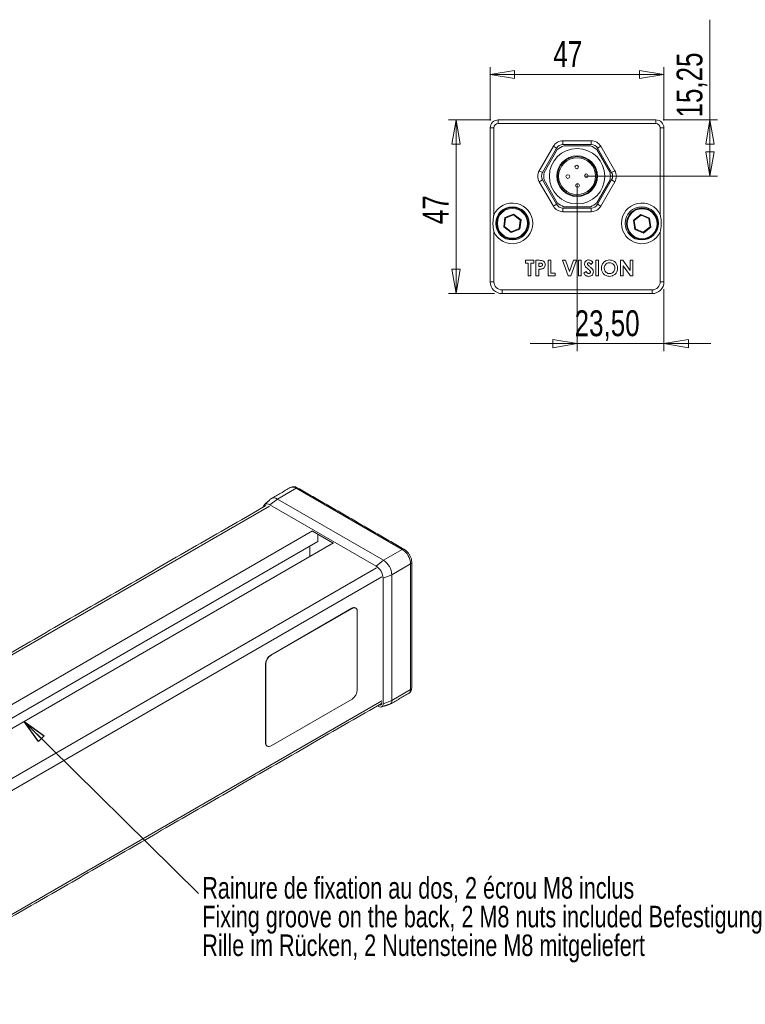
# Model space of a CAD drawing. Header units: millimetres. Extents: x 26 to 404, y 67 to 285.
# Tile 3 of 4: x 123 to 221, y 135 to 268. Entities that reach past the tile are written whole.
import ezdxf

# ---------------------------------------------------------------- set-up
doc = ezdxf.new("R2010")
doc.units = ezdxf.units.MM
doc.styles.add('SLDTEXTSTYLE0', font='TXT', dxfattribs={"width": 0.75})
doc.dimstyles.new('SLDDIMSTYLE0', dxfattribs={"dimtxt": 3.5, "dimasz": 3.302, "dimexe": 0, "dimexo": 0.0625, "dimgap": 0.875, "dimtad": 1, "dimtoh": 1, "dimlfac": 2, "dimrnd": 1e-09, "dimzin": 12, "dimdsep": 46, "dimtxsty": 'SLDTEXTSTYLE0', "dimblk1": 'CLOSED', "dimblk2": 'CLOSED', "dimsah": 1, "dimcen": 0.09, "dimadec": 0, "dimazin": 0, "dimtfac": 1, "dimtofl": 0, "dimtmove": 0, "dimatfit": 3, "dimldrblk": 'CLOSED', "dimfxl": 0, "dimtolj": 1, "dimtzin": 12, "dimarcsym": 0})
doc.dimstyles.new('SLDDIMSTYLE1', dxfattribs={"dimtxt": 3.5, "dimasz": 3.302, "dimexe": 0, "dimexo": 0.0625, "dimgap": 0.875, "dimtad": 1, "dimtoh": 1, "dimlfac": 2, "dimrnd": 1e-09, "dimzin": 12, "dimdsep": 46, "dimtxsty": 'SLDTEXTSTYLE0', "dimblk1": 'CLOSED', "dimblk2": 'CLOSED', "dimsah": 1, "dimcen": 0.09, "dimadec": 0, "dimazin": 0, "dimtfac": 1, "dimtofl": 0, "dimtmove": 0, "dimatfit": 3, "dimldrblk": 'CLOSED', "dimfxl": 0, "dimtolj": 1, "dimtzin": 12, "dimarcsym": 0})
doc.dimstyles.new('SLDDIMSTYLE2', dxfattribs={"dimtxt": 0, "dimasz": 3.302, "dimexe": 0, "dimexo": 0.0625, "dimgap": 0, "dimtad": 0, "dimtih": 1, "dimtoh": 1, "dimdec": 0, "dimrnd": 1e-09, "dimzin": 0, "dimdsep": 46, "dimtxsty": 'Standard', "dimblk1": 'CLOSED', "dimblk2": 'CLOSED', "dimsah": 1, "dimcen": 0.09, "dimadec": 0, "dimazin": 0, "dimtfac": 3.302, "dimtdec": 0, "dimtofl": 0, "dimtmove": 0, "dimatfit": 3, "dimldrblk": 'CLOSED', "dimfxl": 0, "dimtolj": 1, "dimtzin": 0, "dimarcsym": 0})

# ---------------------------------------------------------------- blocks, each defined once
blk = doc.blocks.new('_CLOSED')
at = {"color": 0, "linetype": 'ByBlock', "lineweight": -2}
for p, q in [((-1, 0.166667), (0, 0)), ((-1, 0.166667), (-1, -0.166667)), ((0, 0), (-1, -0.166667)), ((0, 0), (-1, 0))]:
    blk.add_line(p, q, dxfattribs=at)
blk = doc.blocks.new('*D7')
at = {"color": 7, "linetype": 'Continuous', "lineweight": 0}
for p, q in [((186.2, 254.81), (186.2, 262.05)), ((186.2, 261.05), (209.7, 261.05)), ((209.7, 254.81), (209.7, 262.05))]:
    blk.add_line(p, q, dxfattribs=at)
at = {"color": 7, "linetype": 'Continuous', "lineweight": 0, "xscale": 3.302, "yscale": 3.302}
for p, rotation in [((186.2, 261.05, 6.78), 180.0000000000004), ((209.7, 261.05, 6.78), 360.0000000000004)]:
    blk.add_blockref('_CLOSED', p, dxfattribs=dict(at, rotation=rotation))
at = {"color": 7, "linetype": 'Continuous', "lineweight": 0, "insert": (194.74, 265.56), "char_height": 3.5, "attachment_point": 1, "style": 'SLDTEXTSTYLE0'}
blk.add_mtext('47', dxfattribs=at)
blk = doc.blocks.new('*D8')
at = {"color": 7, "linetype": 'Continuous', "lineweight": 0}
for p, q in [((186.3, 254.91), (180.58, 254.91)), ((181.58, 254.91), (181.58, 231.41)), ((186.8, 231.41), (180.58, 231.41))]:
    blk.add_line(p, q, dxfattribs=at)
at = {"color": 7, "linetype": 'Continuous', "lineweight": 0, "xscale": 3.302, "yscale": 3.302}
for p, rotation in [((181.58, 254.91, 6.78), 90.0000000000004), ((181.58, 231.41, 6.78), 270.0000000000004)]:
    blk.add_blockref('_CLOSED', p, dxfattribs=dict(at, rotation=rotation))
at = {"color": 7, "linetype": 'Continuous', "lineweight": 0, "insert": (177.07, 240.8), "char_height": 3.5, "attachment_point": 1, "rotation": 90, "style": 'SLDTEXTSTYLE0'}
blk.add_mtext('47', dxfattribs=at)
blk = doc.blocks.new('*D9')
at = {"color": 7, "linetype": 'Continuous', "lineweight": 0}
for p, q in [((197.95, 246.29), (197.95, 223.64)), ((209.7, 232.01), (209.7, 223.64)), ((197.95, 224.64), (191.6, 224.64)), ((197.95, 224.64), (209.7, 224.64)), ((209.7, 224.64), (216.05, 224.64))]:
    blk.add_line(p, q, dxfattribs=at)
at = {"color": 7, "linetype": 'Continuous', "lineweight": 0, "xscale": 3.302, "yscale": 3.302}
for p, rotation in [((197.95, 224.64, 6.78), 360.0000000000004), ((209.7, 224.64, 6.78), 180.0000000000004)]:
    blk.add_blockref('_CLOSED', p, dxfattribs=dict(at, rotation=rotation))
at = {"color": 7, "linetype": 'Continuous', "lineweight": 0, "insert": (197.62, 229.15), "char_height": 3.5, "attachment_point": 1, "style": 'SLDTEXTSTYLE0'}
blk.add_mtext('23,50', dxfattribs=at)
blk = doc.blocks.new('*D10')
at = {"color": 7, "linetype": 'Continuous', "lineweight": 0}
for p, q in [((215.92, 254.91), (215.92, 268.45)), ((209.6, 254.91), (216.92, 254.91)), ((215.92, 247.29), (215.92, 254.91)), ((198.95, 247.29), (216.92, 247.29))]:
    blk.add_line(p, q, dxfattribs=at)
at = {"color": 7, "linetype": 'Continuous', "lineweight": 0, "xscale": 3.302, "yscale": 3.302}
for p, rotation in [((215.92, 254.91, 6.78), 90.0000000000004), ((215.92, 247.29, 6.78), 270.0000000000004)]:
    blk.add_blockref('_CLOSED', p, dxfattribs=dict(at, rotation=rotation))
at = {"color": 7, "linetype": 'Continuous', "lineweight": 0, "insert": (211.4, 255.23), "char_height": 3.5, "attachment_point": 1, "rotation": 90, "style": 'SLDTEXTSTYLE0'}
blk.add_mtext('15,25', dxfattribs=at)
blk = doc.blocks.new('SW_NOTE_2')
at = {"color": 0, "linetype": 'Continuous', "lineweight": 0, "char_height": 2.9104, "attachment_point": 1, "style": 'SLDTEXTSTYLE0'}
for s, insert in [('Rainure de fixation au dos, 2 écrou M8 inclus', (0.51, 2.22)), ('Fixing groove on the back, 2 M8 nuts included Befestigung ', (0.51, -1.66)), ('Rille im Rücken, 2 Nutensteine M8 mitgeliefert', (0.51, -5.54))]:
    blk.add_mtext(s, dxfattribs=dict(at, insert=insert))

msp = doc.modelspace()

# ---------------------------------------------------------------- linework, layer by layer
at = {"color": 7, "linetype": 'Continuous', "lineweight": 15}
for p, q in [((187.2988, 254.9101), (187.2988, 254.4101)), ((187.2988, 254.9101), (208.5988, 254.9101)), ((208.5988, 254.4101), (187.2988, 254.4101)), ((208.5988, 254.4101), (208.5988, 254.9101)), ((186.1988, 233.0101), (186.1988, 253.8101)), ((186.1988, 253.8101), (186.6988, 253.8101)), ((186.6988, 253.8101), (186.6988, 242.0557)), ((209.1988, 253.8101), (209.6988, 253.8101)), ((209.1988, 242.0557), (209.1988, 253.8101)), ((209.6988, 253.8101), (209.6988, 233.0101)), ((196.0436, 252.0851), (199.8541, 252.0851)), ((196.0436, 251.5851), (196.0436, 252.0851)), ((199.8541, 251.5851), (199.8541, 252.0851)), ((192.8393, 248.0351), (194.7445, 251.3351)), ((195.1775, 251.0851), (193.2723, 247.7851)), ((195.2757, 250.9051), (193.4772, 247.7901)), ((195.1775, 251.0851), (194.7445, 251.3351)), ((199.8541, 251.5851), (196.0436, 251.5851)), ((199.7473, 251.4101), (196.1504, 251.4101)), ((202.4204, 247.7901), (200.622, 250.9051)), ((200.7201, 251.0851), (201.1531, 251.3351)), ((202.6254, 247.7851), (200.7201, 251.0851)), ((201.1531, 251.3351), (203.0584, 248.0351)), ((192.8393, 248.0351), (193.2723, 247.7851)), ((202.6254, 247.7851), (203.0584, 248.0351)), ((192.8393, 246.5351), (193.2723, 246.7851)), ((194.7445, 243.2351), (192.8393, 246.5351)), ((193.2723, 246.7851), (195.1775, 243.4851)), ((193.4772, 246.7801), (195.2757, 243.6651)), ((200.622, 243.6651), (202.4204, 246.7801)), ((200.7201, 243.4851), (202.6254, 246.7851)), ((203.0584, 246.5351), (201.1531, 243.2351)), ((202.6254, 246.7851), (203.0584, 246.5351)), ((194.7445, 243.2351), (195.1775, 243.4851)), ((196.0436, 242.4851), (196.0436, 242.9851)), ((196.0436, 242.9851), (199.8541, 242.9851)), ((199.8541, 242.4851), (196.0436, 242.4851)), ((196.1504, 243.1601), (199.7473, 243.1601)), ((199.8541, 242.4851), (199.8541, 242.9851)), ((201.1531, 243.2351), (200.7201, 243.4851)), ((188.0255, 240.4235), (188.1908, 241.6829)), ((188.2825, 241.6126), (188.1322, 240.4678)), ((188.1908, 241.6829), (189.3641, 242.1694)), ((188.1908, 241.6829), (188.2825, 241.6126)), ((189.3491, 242.055), (188.2825, 241.6126)), ((189.3491, 242.055), (189.3641, 242.1694)), ((190.2654, 241.3524), (189.3491, 242.055)), ((189.3641, 242.1694), (190.3721, 241.3966)), ((190.1152, 240.2075), (190.2654, 241.3524)), ((190.3721, 241.3966), (190.2068, 240.1372)), ((190.2654, 241.3524), (190.3721, 241.3966)), ((205.5755, 241.3466), (206.5835, 242.1194)), ((205.5755, 241.3466), (205.6822, 241.3024)), ((205.7408, 240.0872), (205.5755, 241.3466)), ((206.5986, 242.005), (205.6822, 241.3024)), ((205.6822, 241.3024), (205.8325, 240.1575)), ((206.5835, 242.1194), (206.5986, 242.005)), ((206.5835, 242.1194), (207.7568, 241.6329)), ((207.6652, 241.5626), (206.5986, 242.005)), ((207.6652, 241.5626), (207.7568, 241.6329)), ((207.8154, 240.4178), (207.6652, 241.5626)), ((207.7568, 241.6329), (207.9221, 240.3735)), ((186.6988, 239.7644), (186.6988, 233.0101)), ((188.0255, 240.4235), (188.1322, 240.4678)), ((189.0335, 239.6507), (188.0255, 240.4235)), ((188.1322, 240.4678), (189.0486, 239.7652)), ((190.2068, 240.1372), (189.0335, 239.6507)), ((189.0335, 239.6507), (189.0486, 239.7652)), ((189.0486, 239.7652), (190.1152, 240.2075)), ((190.1152, 240.2075), (190.2068, 240.1372)), ((205.7408, 240.0872), (205.8325, 240.1575)), ((206.9141, 239.6007), (205.7408, 240.0872)), ((205.8325, 240.1575), (206.8991, 239.7152)), ((206.8991, 239.7152), (207.8154, 240.4178)), ((206.8991, 239.7152), (206.9141, 239.6007)), ((207.9221, 240.3735), (206.9141, 239.6007)), ((207.8154, 240.4178), (207.9221, 240.3735)), ((209.1988, 233.0101), (209.1988, 239.7644)), ((190.9522, 235.9088), (192.0919, 235.9088)), ((190.9522, 235.5289), (190.9522, 235.9088)), ((192.0919, 235.9088), (192.0919, 235.5289)), ((192.3904, 235.9088), (192.8145, 235.9088)), ((192.3904, 233.7921), (192.3904, 235.9088)), ((194.0186, 235.9088), (194.3986, 235.9088)), ((194.0186, 233.7921), (194.0186, 235.9088)), ((194.3986, 235.9088), (194.3986, 234.1721)), ((195.9589, 235.9088), (196.3647, 235.9088)), ((196.7251, 233.7921), (195.9589, 235.9088)), ((196.3647, 235.9088), (196.9087, 234.4053)), ((196.9087, 234.4053), (197.454, 235.9088)), ((197.8585, 235.9088), (197.091, 233.7921)), ((197.454, 235.9088), (197.8585, 235.9088)), ((198.1434, 235.9088), (198.5233, 235.9088)), ((198.1434, 233.7921), (198.1434, 235.9088)), ((198.5233, 235.9088), (198.5233, 233.7921)), ((200.4772, 235.9088), (200.8571, 235.9088)), ((200.4772, 233.7921), (200.4772, 235.9088)), ((200.8571, 235.9088), (200.8571, 233.7921)), ((203.815, 235.9088), (204.1572, 235.9088)), ((203.815, 233.7921), (203.815, 235.9088)), ((204.1572, 235.9088), (205.1176, 234.5159)), ((205.1176, 235.9088), (205.4975, 235.9088)), ((205.1176, 234.5159), (205.1176, 235.9088)), ((205.4975, 235.9088), (205.4975, 233.7921)), ((191.3321, 235.5289), (190.9522, 235.5289)), ((191.3321, 233.7921), (191.3321, 235.5289)), ((191.712, 235.5289), (191.712, 233.7921)), ((192.0919, 235.5289), (191.712, 235.5289)), ((192.7704, 235.5289), (192.7704, 235.0947)), ((192.8899, 235.5289), (192.7704, 235.5289)), ((192.7704, 235.0947), (192.9048, 235.0947)), ((192.7704, 234.7148), (192.7704, 233.7921)), ((198.849, 234.1886), (199.1831, 234.3891)), ((200.0973, 235.626), (199.8132, 235.3661)), ((204.1949, 235.1808), (204.1949, 233.7921)), ((205.1528, 233.7921), (204.1949, 235.1808)), ((191.712, 233.7921), (191.3321, 233.7921)), ((192.7704, 233.7921), (192.3904, 233.7921)), ((194.9956, 233.7921), (194.0186, 233.7921)), ((194.3986, 234.1721), (194.9956, 234.1721)), ((194.9956, 234.1721), (194.9956, 233.7921)), ((197.091, 233.7921), (196.7251, 233.7921)), ((198.5233, 233.7921), (198.1434, 233.7921)), ((200.8571, 233.7921), (200.4772, 233.7921)), ((204.1949, 233.7921), (203.815, 233.7921)), ((205.4975, 233.7921), (205.1528, 233.7921)), ((186.1988, 233.0101), (186.6988, 233.0101)), ((187.7988, 231.9101), (208.0988, 231.9101)), ((187.7988, 231.4101), (187.7988, 231.9101)), ((208.0988, 231.9101), (208.0988, 231.4101)), ((209.1988, 233.0101), (209.6988, 233.0101)), ((208.0988, 231.4101), (187.7988, 231.4101)), ((159.9545, 205.089), (157.4213, 203.6265)), ((174.3079, 196.8011), (159.9545, 205.089)), ((156.348, 202.6803), (85.8103, 161.9553)), ((157.4213, 203.6265), (156.4187, 202.8436)), ((170.7722, 194.5557), (156.4187, 202.8436)), ((157.4213, 203.6265), (171.7748, 195.3386)), ((162.1814, 199.312), (91.6436, 158.5871)), ((164.9743, 197.6586), (162.1814, 199.2712)), ((162.8886, 197.8832), (162.8885, 198.8629)), ((162.8886, 197.8832), (93.2345, 157.6684)), ((165.0096, 197.679), (94.4719, 156.954)), ((161.8281, 195.8421), (161.828, 197.2709)), ((174.3079, 196.8011), (171.7748, 195.3386)), ((170.7722, 194.5557), (171.7748, 195.3386)), ((175.4393, 194.8416), (172.9062, 193.3791)), ((175.4401, 177.8589), (175.4393, 194.8416)), ((100.2792, 153.5707), (170.8429, 194.3107)), ((171.7268, 192.9023), (172.9062, 193.3791)), ((172.9062, 193.3791), (172.907, 176.3964)), ((171.5501, 193.086), (100.9863, 152.346)), ((171.7276, 175.9196), (171.7268, 192.9023)), ((167.4875, 188.8432), (156.5268, 182.515)), ((167.5229, 188.8228), (156.5621, 182.4946)), ((167.5229, 188.8228), (167.4875, 188.8432)), ((168.2306, 177.8004), (168.2301, 188.4146)), ((156.5621, 182.4946), (156.5268, 182.515)), ((155.855, 181.2699), (155.8197, 181.2903)), ((155.8197, 181.2903), (155.8202, 170.6761)), ((155.855, 181.2699), (155.8555, 170.6557)), ((175.4401, 177.8589), (172.907, 176.3964)), ((101.0131, 135.6233), (171.5508, 176.3483)), ((156.5627, 170.2475), (167.5235, 176.5757)), ((171.5155, 176.0421), (171.5155, 176.1137)), ((171.7276, 175.9196), (172.907, 176.3964)), ((170.9599, 175.6689), (171.1266, 175.5726)), ((155.8555, 170.6557), (155.8202, 170.6761))]:
    msp.add_line(p, q, dxfattribs=at)
at = {"color": 7, "linetype": 'Continuous', "lineweight": 15, "flags": 128}
for points in [[(156.4187, 202.8436), (156.2325, 202.9299), (156.0535, 202.9706), (155.8884, 202.964), (155.7438, 202.9105), (155.6251, 202.812), (155.5369, 202.6723), (155.4877, 202.5217)], [(171.1751, 175.7931), (171.2025, 175.7824), (171.2755, 175.7658), (171.3427, 175.7685), (171.4016, 175.7903), (171.45, 175.8304), (171.4859, 175.8873), (171.508, 175.9588), (171.5155, 176.0421)]]:
    msp.add_lwpolyline(points, dxfattribs=at)
at = {"color": 7, "linetype": 'Continuous', "lineweight": 15}
for centre, radius in [((197.9488, 247.2851), 3.75), ((197.9488, 247.2851), 2.75), ((197.9488, 247.2851), 2.65), ((197.9488, 247.2851), 2.5), ((197.8936, 248.5339), 0.25), ((196.7, 247.2298), 0.25), ((199.1976, 247.3403), 0.25), ((198.0041, 246.0363), 0.25), ((189.1988, 240.9101), 2.25), ((189.1988, 240.9101), 2.125), ((189.1988, 240.9101), 2.025), ((206.6988, 240.9101), 2.25), ((206.7488, 240.8601), 2.125), ((206.7488, 240.8601), 2.025)]:
    msp.add_circle(centre, radius, dxfattribs=at)
for centre, radius, start, end in [((187.2988, 253.8101), 1.1, 90, 180), ((187.2988, 253.8101), 0.6, 90, 180), ((208.5988, 253.8101), 1.1, 0, 90), ((208.5988, 253.8101), 0.6, 0, 90), ((196.0436, 250.5851), 1.5, 90, 150), ((199.8541, 250.5851), 1.5, 30, 90), ((196.0436, 250.5851), 1, 90, 150), ((197.9488, 247.2851), 4.5, 113.556464, 126.443536), ((197.9488, 247.2851), 4.5, 53.556464, 66.443536), ((199.8541, 250.5851), 1, 30, 90), ((194.1383, 247.2851), 1.5, 150, 210), ((194.1383, 247.2851), 1, 150, 210), ((197.9488, 247.2851), 4.5, 173.556464, 186.443536), ((197.9488, 247.2851), 4.5, 353.556464, 6.443536), ((201.7593, 247.2851), 1, 330, 30), ((201.7593, 247.2851), 1.5, 330, 30), ((189.1988, 240.9101), 2.75, 0, 155.380023), ((196.0436, 243.9851), 1.5, 210, 270), ((196.0436, 243.9851), 1, 210, 270), ((197.9488, 247.2851), 4.5, 233.556464, 246.443536), ((197.9488, 247.2851), 4.5, 293.556464, 306.443536), ((199.8541, 243.9851), 1, 270, 330), ((199.8541, 243.9851), 1.5, 270, 330), ((206.6988, 240.9101), 2.75, 24.619977, 335.380023), ((189.1988, 240.9101), 2.75, 204.619977, 0), ((187.7988, 233.0101), 1.6, 180, 270), ((187.7988, 233.0101), 1.1, 180, 270), ((208.0988, 233.0101), 1.1, 270, 0), ((208.0988, 233.0101), 1.6, 270, 0), ((159.4857, 204.4349), 0.8047, 54.374658, 114.305201), ((160.0996, 204.8982), 0.2398, 64.056351, 127.25583), ((156.9673, 203.0284), 0.751, 52.795414, 125.806599), ((174.4537, 196.603), 0.246, 64.601621, 126.336404), ((172.9826, 194.7296), 2.4592, 2.609672, 57.390328), ((169.654, 192.8078), 2.075, 2.609672, 57.390328), ((170.4495, 193.2671), 2.4592, 2.609672, 57.390328), ((175.3355, 195.0707), 0.2515, 294.380317, 354.293972), ((167.7794, 188.4459), 0.493, 65.013333, 126.298848), ((167.799, 188.4844), 0.4367, 350.796715, 129.214037), ((157.3549, 181.2204), 1.5368, 122.605478, 177.394522), ((157.3903, 181.2), 1.5368, 122.605478, 177.394522), ((166.6954, 177.8703), 1.5368, 302.605478, 357.394522), ((174.8895, 177.8047), 0.5532, 305.694799, 5.625342), ((175.341, 178.0846), 0.2465, 293.701152, 354.986667), ((171.3613, 175.8602), 0.3711, 230.783421, 9.216579), ((172.4082, 176.3241), 0.504, 293.150521, 8.247465), ((156.3207, 170.6269), 0.503, 174.382423, 234.307119), ((156.2866, 170.5858), 0.4367, 170.796715, 309.214037)]:
    msp.add_arc(centre, radius, start, end, dxfattribs=at)
for points, knots in [([(186.6988, 239.7644), (186.6985, 239.766), (186.6626, 239.9306), (186.6058, 240.2631), (186.5768, 240.6457), (186.5715, 241.0289), (186.5899, 241.4124), (186.6444, 241.7921), (186.6879, 242.0057), (186.6985, 242.0541), (186.6988, 242.0557)], [0, 0, 0, 0, 0.00212201, 0.21892478, 0.43761134, 0.50000058, 0.71681814, 0.93561406, 0.99787799, 1, 1, 1, 1]), ([(209.1988, 242.0557), (209.1992, 242.0541), (209.235, 241.8895), (209.2919, 241.5571), (209.3209, 241.1744), (209.3261, 240.7912), (209.3078, 240.4078), (209.2533, 240.028), (209.2097, 239.8144), (209.1992, 239.766), (209.1988, 239.7644)], [0, 0, 0, 0, 0.00212201, 0.21892478, 0.43761134, 0.50000058, 0.71681814, 0.93561406, 0.99787799, 1, 1, 1, 1]), ([(192.8145, 235.9088), (192.9238, 235.908), (193.141, 235.9063), (193.4432, 235.8074), (193.6165, 235.5662), (193.6313, 235.3939), (193.6387, 235.3076)], [0, 0, 0, 0, 0.28182192, 0.56019992, 0.77968098, 1, 1, 1, 1]), ([(198.9575, 235.4263), (198.9676, 235.5069), (198.9877, 235.6682), (199.1412, 235.8432), (199.3228, 235.9484), (199.4496, 235.9582), (199.513, 235.9631)], [0, 0, 0, 0, 0.279389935, 0.559145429, 0.779449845, 1, 1, 1, 1]), ([(199.513, 235.9631), (199.5783, 235.957), (199.709, 235.9449), (199.9179, 235.8292), (200.0292, 235.7031), (200.0973, 235.626)], [0, 0, 0, 0, 0.27986108, 0.559644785, 1, 1, 1, 1]), ([(201.237, 234.8513), (201.2567, 235.0142), (201.2962, 235.34), (201.5919, 235.7056), (201.9565, 235.9247), (202.2124, 235.9503), (202.3403, 235.9631)], [0, 0, 0, 0, 0.27963823, 0.55921424, 0.77966746, 1, 1, 1, 1]), ([(202.3403, 235.9631), (202.5034, 235.9427), (202.8299, 235.9018), (203.1855, 235.594), (203.4035, 235.2291), (203.4246, 234.9725), (203.4351, 234.8441)], [0, 0, 0, 0, 0.279367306, 0.55918868, 0.779514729, 1, 1, 1, 1]), ([(193.2016, 234.747), (193.1215, 234.7354), (192.9785, 234.7146), (192.834, 234.7147), (192.7704, 234.7148)], [0, 0, 0, 0, 0.55960662, 1, 1, 1, 1]), ([(193.1592, 235.4869), (193.1101, 235.5021), (193.0223, 235.5293), (192.9305, 235.529), (192.8899, 235.5289)], [0, 0, 0, 0, 0.55852552, 1, 1, 1, 1]), ([(192.9048, 235.0947), (192.9858, 235.0924), (193.0871, 235.0896), (193.1912, 235.1489), (193.2311, 235.1935), (193.2552, 235.2488), (193.2576, 235.2882), (193.2588, 235.308)], [0, 0, 0, 0, 0.49935633, 0.62454054, 0.74968893, 0.87479294, 1, 1, 1, 1]), ([(193.2588, 235.308), (193.2576, 235.3281), (193.2551, 235.3682), (193.2276, 235.437), (193.1851, 235.468), (193.1592, 235.4869)], [0, 0, 0, 0, 0.281138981, 0.561694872, 1, 1, 1, 1]), ([(193.6387, 235.3076), (193.6332, 235.2353), (193.6223, 235.091), (193.5098, 234.917), (193.3621, 234.8028), (193.2551, 234.7656), (193.2016, 234.747)], [0, 0, 0, 0, 0.27994354, 0.55925056, 0.77954168, 1, 1, 1, 1]), ([(199.4909, 234.6834), (199.3556, 234.7964), (199.1672, 234.9536), (198.9849, 235.2185), (198.9667, 235.3571), (198.9575, 235.4263)], [0, 0, 0, 0, 0.56085052, 0.78070321, 1, 1, 1, 1]), ([(199.1831, 234.3891), (199.2295, 234.3155), (199.2943, 234.2129), (199.4281, 234.1289), (199.496, 234.1215), (199.53, 234.1178)], [0, 0, 0, 0, 0.559406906, 0.779868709, 1, 1, 1, 1]), ([(199.5088, 235.5832), (199.4858, 235.5816), (199.4399, 235.5785), (199.3849, 235.5438), (199.345, 235.4985), (199.34, 235.4625), (199.3375, 235.4445)], [0, 0, 0, 0, 0.28032042, 0.56011907, 0.78052745, 1, 1, 1, 1]), ([(199.3375, 235.4445), (199.3397, 235.424), (199.3436, 235.3874), (199.3638, 235.3567), (199.3726, 235.3432)], [0, 0, 0, 0, 0.5592384, 1, 1, 1, 1]), ([(199.3726, 235.3432), (199.4241, 235.2899), (199.516, 235.1948), (199.6161, 235.1082), (199.6601, 235.0701)], [0, 0, 0, 0, 0.5597674, 1, 1, 1, 1]), ([(199.7716, 234.3183), (199.7624, 234.3621), (199.7438, 234.45), (199.6277, 234.5636), (199.5428, 234.6379), (199.4909, 234.6834)], [0, 0, 0, 0, 0.27777553, 0.55833318, 1, 1, 1, 1]), ([(199.8132, 235.3661), (199.769, 235.4241), (199.7075, 235.5049), (199.5942, 235.573), (199.5372, 235.5798), (199.5088, 235.5832)], [0, 0, 0, 0, 0.55980027, 0.78011686, 1, 1, 1, 1]), ([(199.6601, 235.0701), (199.7121, 235.0257), (199.8048, 234.9463), (199.8937, 234.8627), (199.9328, 234.8259)], [0, 0, 0, 0, 0.56004506, 1, 1, 1, 1]), ([(199.9328, 234.8259), (200.0017, 234.747), (200.1248, 234.6063), (200.1434, 234.4216), (200.1516, 234.3404)], [0, 0, 0, 0, 0.5602086, 1, 1, 1, 1]), ([(202.3433, 233.7379), (202.1789, 233.7559), (201.8503, 233.7919), (201.4906, 234.0993), (201.271, 234.465), (201.2483, 234.7225), (201.237, 234.8513)], [0, 0, 0, 0, 0.2796236, 0.55917961, 0.77955866, 1, 1, 1, 1]), ([(202.3344, 235.5832), (202.2265, 235.5709), (202.0109, 235.5464), (201.7725, 235.3455), (201.6356, 235.1003), (201.6232, 234.931), (201.6169, 234.8462)], [0, 0, 0, 0, 0.27958679, 0.55910594, 0.77935111, 1, 1, 1, 1]), ([(201.6169, 234.8462), (201.6294, 234.7229), (201.6518, 234.5024), (201.8083, 234.3484), (201.8773, 234.2806)], [0, 0, 0, 0, 0.55940753, 1, 1, 1, 1]), ([(203.0552, 234.8492), (203.0434, 234.9567), (203.0198, 235.1717), (202.8253, 235.4121), (202.5875, 235.5605), (202.4188, 235.5756), (202.3344, 235.5832)], [0, 0, 0, 0, 0.2797487, 0.55945804, 0.77966274, 1, 1, 1, 1]), ([(202.342, 234.1178), (202.4487, 234.1305), (202.6624, 234.1561), (202.8954, 234.3575), (203.0353, 234.5976), (203.0486, 234.7653), (203.0552, 234.8492)], [0, 0, 0, 0, 0.27946378, 0.55918196, 0.77946998, 1, 1, 1, 1]), ([(203.4351, 234.8441), (203.417, 234.6817), (203.3809, 234.3568), (203.085, 233.9955), (202.726, 233.7711), (202.4709, 233.7489), (202.3433, 233.7379)], [0, 0, 0, 0, 0.27966875, 0.55936202, 0.77962177, 1, 1, 1, 1]), ([(199.516, 233.7379), (199.4362, 233.7441), (199.2767, 233.7565), (199.0197, 233.9016), (198.9137, 234.0797), (198.849, 234.1886)], [0, 0, 0, 0, 0.28046011, 0.56039914, 1, 1, 1, 1]), ([(200.1516, 234.3404), (200.1415, 234.2481), (200.1214, 234.0637), (199.9464, 233.8609), (199.7328, 233.7523), (199.5883, 233.7427), (199.516, 233.7379)], [0, 0, 0, 0, 0.279620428, 0.558958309, 0.779223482, 1, 1, 1, 1]), ([(199.53, 234.1178), (199.5626, 234.1205), (199.6279, 234.1259), (199.7056, 234.1762), (199.7614, 234.2415), (199.7682, 234.2927), (199.7716, 234.3183)], [0, 0, 0, 0, 0.28034496, 0.56019465, 0.78043473, 1, 1, 1, 1]), ([(201.8773, 234.2806), (201.9567, 234.2281), (202.0987, 234.1344), (202.2676, 234.1229), (202.342, 234.1178)], [0, 0, 0, 0, 0.55937011, 1, 1, 1, 1]), ([(160.2045, 205.1138), (160.1438, 205.1456), (159.9898, 205.2263), (159.731, 205.2937), (159.4458, 205.2825), (159.2455, 205.2343), (159.1652, 205.1707), (159.1567, 205.1639)], [0, 0, 0, 0, 0.18071226, 0.45872135, 0.71822708, 0.96989828, 1, 1, 1, 1]), ([(175.5858, 195.0457), (175.5831, 195.1136), (175.5758, 195.3003), (175.5015, 195.6159), (175.3504, 195.9766), (175.1387, 196.3123), (174.883, 196.5974), (174.6796, 196.7543), (174.5695, 196.8191), (174.558, 196.8259)], [0, 0, 0, 0, 0.10075106, 0.27738994, 0.45375844, 0.63031073, 0.80889907, 0.98005442, 1, 1, 1, 1]), ([(175.2044, 177.3632), (175.2375, 177.3794), (175.3462, 177.4322), (175.4727, 177.5966), (175.5708, 177.8198), (175.5813, 177.9816), (175.5866, 178.063)], [0, 0, 0, 0, 0.13066132, 0.42798313, 0.71214223, 1, 1, 1, 1])]:
    msp.add_open_spline(points, degree=3, knots=knots, dxfattribs=at)
for points in [[(159.1545, 205.1683), (156.6214, 203.7058)], [(174.558, 196.8259), (160.2045, 205.1138)], [(155.8481, 202.7298), (85.494, 162.1109)], [(156.5279, 203.6374), (155.6649, 202.8528)], [(175.5866, 178.063), (175.5858, 195.0457)], [(168.023, 188.8723), (167.9876, 188.8927)], [(172.6792, 175.8929), (175.2123, 177.3554)], [(101.0131, 135.2851), (171.5125, 175.9879)], [(171.4953, 175.5057), (172.6064, 175.8607)], [(156.0273, 170.2184), (156.0626, 170.198)]]:
    msp.add_open_spline(points, degree=1, dxfattribs=at)

# ---------------------------------------------------------------- block references
at = {"color": 7, "linetype": 'Continuous', "lineweight": 0}
msp.add_blockref('SW_NOTE_2', (146.7529, 150.2691), dxfattribs=at)

# ---------------------------------------------------------------- dimensions: what is measured, and where the dimension line sits
for base, p1, p2, picture, middle in [((215.9167, 254.9101), (197.9488, 247.2851), (208.5988, 254.9101), '*D10', (215.9167, 261.05)), ((181.583, 231.4101), (187.2988, 254.9101), (187.7988, 231.4101), '*D8', (181.583, 243.3849))]:
    dim = msp.add_linear_dim(base=base, p1=p1, p2=p2, angle=90, dimstyle='SLDDIMSTYLE0', dxfattribs=at)
    dim.commit()
    dim.dimension.update_dxf_attribs({"geometry": picture, "text_midpoint": middle, "dimtype": 160})
for base, p1, p2, dimstyle, picture, middle in [((209.6988, 261.05), (186.1988, 253.8101), (209.6988, 253.8101), 'SLDDIMSTYLE0', '*D7', (197.323, 261.05)), ((209.6988, 224.6406), (197.9488, 247.2851), (209.6988, 233.0101), 'SLDDIMSTYLE1', '*D9', (203.4424, 224.6406))]:
    dim = msp.add_linear_dim(base=base, p1=p1, p2=p2, dimstyle=dimstyle, dxfattribs=at)
    dim.commit()
    dim.dimension.update_dxf_attribs({"geometry": picture, "text_midpoint": middle, "dimtype": 160})

# ---------------------------------------------------------------- leaders
msp.add_leader([(123.1637, 173.5192), (146.7529, 150.2691)], dimstyle='SLDDIMSTYLE2', dxfattribs=at)

doc.saveas('drawing.dxf')
